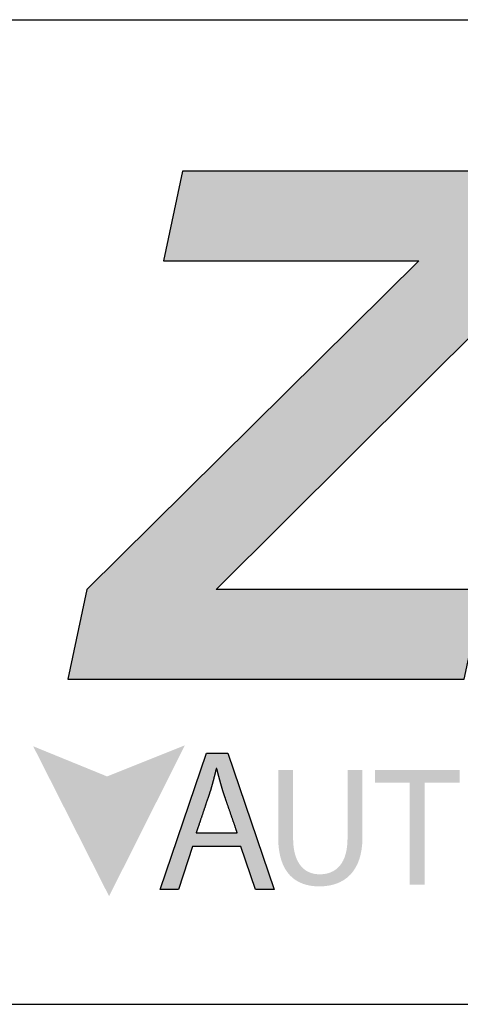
# Model space of a CAD drawing. Extents: x 241 to 519, y -220 to -42.
# Tile 4 of 16: x 481.1 to 485.54, y -164.58 to -154.66. Entities that reach past the tile are written whole.
import ezdxf

# ---------------------------------------------------------------- set-up
doc = ezdxf.new("R2010")
doc.units = 0
doc.layers.get('0').update_dxf_attribs({"linetype": 'CONTINUOUS'})
doc.layers.add('SHEET', color=7, linetype='CONTINUOUS')

# ---------------------------------------------------------------- blocks, each defined once
blk = doc.blocks.new('A$C6A2E5979')
at = {"linetype": 'Continuous'}
blk.add_hatch(color=256, dxfattribs=at).paths.add_polyline_path([(15.134, 10.3), (6.149, 10.3), (17.472, 21.542), (18.066, 24.349), (5.022, 24.349), (4.385, 21.333), (12.964, 21.333), (1.808, 10.3), (1.16, 7.286), (14.487, 7.286)])
h = blk.add_hatch(color=256, dxfattribs=at)
h.dxf.hatch_style = 2
h.paths.add_polyline_path([(0, 5.035), (2.551, 0), (5.1, 5.067), (2.485, 4.022)])
h = blk.add_hatch(color=256, dxfattribs=at)
h.paths.add_polyline_path([(5.358, 1.67), (4.882, 0.229), (4.27, 0.229), (5.825, 4.808), (6.54, 4.808), (8.103, 0.229), (7.471, 0.229), (6.981, 1.67)])
edge = h.paths.add_edge_path(flags=16)
edge.add_spline(control_points=[(6.859, 2.132), (6.859, 2.132), (6.405, 3.449), (6.405, 3.449), (6.308, 3.749), (6.24, 4.021), (6.173, 4.284), (6.173, 4.284), (6.152, 4.284), (6.152, 4.284), (6.091, 4.021), (6.016, 3.734), (5.928, 3.456), (5.928, 3.456), (5.48, 2.132), (5.48, 2.132), (5.48, 2.132), (6.859, 2.132), (6.859, 2.132)], knot_values=[0, 0, 0, 0, 1, 1, 1, 2, 2, 2, 3, 3, 3, 4, 4, 4, 5, 5, 5, 6, 6, 6, 6], degree=3, periodic=0)
h = blk.add_hatch(color=256, dxfattribs=at)
h.dxf.hatch_style = 2
edge = h.paths.add_edge_path()
edge.add_spline(control_points=[(8.737, 4.233), (8.737, 4.233), (8.737, 1.953), (8.737, 1.953), (8.737, 1.098), (9.118, 0.736), (9.631, 0.736), (10.196, 0.736), (10.567, 1.11), (10.567, 1.953), (10.567, 1.953), (10.567, 4.233), (10.567, 4.233), (10.567, 4.233), (11.069, 4.233), (11.069, 4.233), (11.069, 4.233), (11.069, 1.988), (11.069, 1.988), (11.069, 0.808), (10.447, 0.33), (9.615, 0.33), (8.828, 0.33), (8.236, 0.774), (8.236, 1.971), (8.236, 1.971), (8.236, 4.233), (8.236, 4.233), (8.236, 4.233), (8.737, 4.233), (8.737, 4.233)], knot_values=[0, 0, 0, 0, 1, 1, 1, 2, 2, 2, 3, 3, 3, 4, 4, 4, 5, 5, 5, 6, 6, 6, 7, 7, 7, 8, 8, 8, 9, 9, 9, 10, 10, 10, 10], degree=3, periodic=0)
h = blk.add_hatch(color=256, dxfattribs=at)
h.dxf.hatch_style = 2
h.paths.add_polyline_path([(12.659, 3.811), (11.489, 3.811), (11.489, 4.233), (14.335, 4.233), (14.335, 3.811), (13.16, 3.811), (13.16, 0.393), (12.659, 0.393)])
for points in [[(15.134, 10.3), (6.149, 10.3), (17.472, 21.542), (18.066, 24.349), (5.022, 24.349), (4.385, 21.333), (12.964, 21.333), (1.808, 10.3), (1.16, 7.286), (14.487, 7.286)], [(5.358, 1.67), (4.882, 0.229), (4.27, 0.229), (5.825, 4.808), (6.54, 4.808), (8.103, 0.229), (7.471, 0.229), (6.981, 1.67)]]:
    blk.add_lwpolyline(points, close=True)
blk.add_polyline3d([(6.859, 2.132, 0), (6.859, 2.132, 0), (6.858, 2.133, 0), (6.858, 2.135, 0), (6.857, 2.138, 0), (6.856, 2.141, 0), (6.854, 2.145, 0), (6.853, 2.15, 0), (6.851, 2.155, 0), (6.849, 2.161, 0), (6.847, 2.168, 0), (6.844, 2.175, 0), (6.841, 2.183, 0), (6.838, 2.191, 0), (6.835, 2.201, 0), (6.832, 2.21, 0), (6.828, 2.22, 0), (6.825, 2.231, 0), (6.821, 2.242, 0), (6.817, 2.254, 0), (6.813, 2.266, 0), (6.808, 2.279, 0), (6.804, 2.292, 0), (6.799, 2.305, 0), (6.794, 2.319, 0), (6.789, 2.333, 0), (6.784, 2.348, 0), (6.779, 2.363, 0), (6.774, 2.379, 0), (6.768, 2.394, 0), (6.763, 2.411, 0), (6.757, 2.427, 0), (6.751, 2.444, 0), (6.746, 2.461, 0), (6.74, 2.478, 0), (6.734, 2.496, 0), (6.727, 2.513, 0), (6.721, 2.531, 0), (6.715, 2.55, 0), (6.709, 2.568, 0), (6.702, 2.587, 0), (6.696, 2.605, 0), (6.689, 2.624, 0), (6.683, 2.643, 0), (6.676, 2.663, 0), (6.669, 2.682, 0), (6.663, 2.701, 0), (6.656, 2.72, 0), (6.649, 2.74, 0), (6.643, 2.759, 0), (6.636, 2.779, 0), (6.629, 2.798, 0), (6.622, 2.818, 0), (6.616, 2.838, 0), (6.609, 2.857, 0), (6.602, 2.876, 0), (6.596, 2.896, 0), (6.589, 2.915, 0), (6.582, 2.934, 0), (6.576, 2.953, 0), (6.569, 2.972, 0), (6.563, 2.991, 0), (6.556, 3.01, 0), (6.55, 3.028, 0), (6.544, 3.046, 0), (6.537, 3.064, 0), (6.531, 3.082, 0), (6.525, 3.1, 0), (6.519, 3.117, 0), (6.513, 3.134, 0), (6.508, 3.151, 0), (6.502, 3.167, 0), (6.496, 3.184, 0), (6.491, 3.199, 0), (6.485, 3.215, 0), (6.48, 3.23, 0), (6.475, 3.245, 0), (6.47, 3.259, 0), (6.465, 3.273, 0), (6.461, 3.287, 0), (6.456, 3.3, 0), (6.452, 3.313, 0), (6.447, 3.325, 0), (6.443, 3.337, 0), (6.44, 3.348, 0), (6.436, 3.359, 0), (6.432, 3.369, 0), (6.429, 3.379, 0), (6.426, 3.388, 0), (6.423, 3.396, 0), (6.42, 3.404, 0), (6.418, 3.412, 0), (6.415, 3.418, 0), (6.413, 3.425, 0), (6.411, 3.43, 0), (6.41, 3.435, 0), (6.408, 3.439, 0), (6.407, 3.442, 0), (6.406, 3.445, 0), (6.405, 3.447, 0), (6.405, 3.448, 0), (6.405, 3.449, 0), (6.402, 3.456, 0), (6.4, 3.465, 0), (6.397, 3.474, 0), (6.394, 3.483, 0), (6.391, 3.492, 0), (6.388, 3.501, 0), (6.386, 3.509, 0), (6.383, 3.518, 0), (6.38, 3.527, 0), (6.377, 3.536, 0), (6.375, 3.544, 0), (6.372, 3.553, 0), (6.369, 3.562, 0), (6.367, 3.57, 0), (6.364, 3.579, 0), (6.361, 3.588, 0), (6.359, 3.596, 0), (6.356, 3.605, 0), (6.354, 3.614, 0), (6.351, 3.622, 0), (6.349, 3.631, 0), (6.346, 3.639, 0), (6.344, 3.648, 0), (6.341, 3.657, 0), (6.339, 3.665, 0), (6.336, 3.674, 0), (6.334, 3.682, 0), (6.331, 3.691, 0), (6.329, 3.699, 0), (6.326, 3.707, 0), (6.324, 3.716, 0), (6.321, 3.724, 0), (6.319, 3.733, 0), (6.317, 3.741, 0), (6.314, 3.75, 0), (6.312, 3.758, 0), (6.309, 3.766, 0), (6.307, 3.775, 0), (6.305, 3.783, 0), (6.302, 3.791, 0), (6.3, 3.8, 0), (6.298, 3.808, 0), (6.295, 3.816, 0), (6.293, 3.825, 0), (6.291, 3.833, 0), (6.289, 3.841, 0), (6.286, 3.849, 0), (6.284, 3.858, 0), (6.282, 3.866, 0), (6.28, 3.874, 0), (6.277, 3.882, 0), (6.275, 3.891, 0), (6.273, 3.899, 0), (6.271, 3.907, 0), (6.269, 3.915, 0), (6.266, 3.923, 0), (6.264, 3.931, 0), (6.262, 3.94, 0), (6.26, 3.948, 0), (6.258, 3.956, 0), (6.256, 3.964, 0), (6.253, 3.972, 0), (6.251, 3.98, 0), (6.249, 3.988, 0), (6.247, 3.996, 0), (6.245, 4.004, 0), (6.243, 4.012, 0), (6.241, 4.02, 0), (6.239, 4.028, 0), (6.236, 4.036, 0), (6.234, 4.044, 0), (6.232, 4.052, 0), (6.23, 4.06, 0), (6.228, 4.068, 0), (6.226, 4.076, 0), (6.224, 4.084, 0), (6.222, 4.092, 0), (6.22, 4.1, 0), (6.218, 4.108, 0), (6.216, 4.116, 0), (6.214, 4.124, 0), (6.212, 4.132, 0), (6.21, 4.14, 0), (6.208, 4.148, 0), (6.205, 4.156, 0), (6.203, 4.164, 0), (6.201, 4.172, 0), (6.199, 4.18, 0), (6.197, 4.188, 0), (6.195, 4.195, 0), (6.193, 4.203, 0), (6.191, 4.211, 0), (6.189, 4.219, 0), (6.187, 4.227, 0), (6.185, 4.235, 0), (6.183, 4.243, 0), (6.181, 4.25, 0), (6.179, 4.258, 0), (6.177, 4.266, 0), (6.175, 4.274, 0), (6.173, 4.282, 0), (6.173, 4.284, 0), (6.173, 4.284, 0), (6.173, 4.284, 0), (6.172, 4.284, 0), (6.172, 4.284, 0), (6.172, 4.284, 0), (6.172, 4.284, 0), (6.172, 4.284, 0), (6.172, 4.284, 0), (6.172, 4.284, 0), (6.172, 4.284, 0), (6.172, 4.284, 0), (6.172, 4.284, 0), (6.172, 4.284, 0), (6.171, 4.284, 0), (6.171, 4.284, 0), (6.171, 4.284, 0), (6.171, 4.284, 0), (6.171, 4.284, 0), (6.171, 4.284, 0), (6.17, 4.284, 0), (6.17, 4.284, 0), (6.17, 4.284, 0), (6.17, 4.284, 0), (6.169, 4.284, 0), (6.169, 4.284, 0), (6.169, 4.284, 0), (6.169, 4.284, 0), (6.169, 4.284, 0), (6.168, 4.284, 0), (6.168, 4.284, 0), (6.168, 4.284, 0), (6.168, 4.284, 0), (6.167, 4.284, 0), (6.167, 4.284, 0), (6.167, 4.284, 0), (6.166, 4.284, 0), (6.166, 4.284, 0), (6.166, 4.284, 0), (6.166, 4.284, 0), (6.165, 4.284, 0), (6.165, 4.284, 0), (6.165, 4.284, 0), (6.164, 4.284, 0), (6.164, 4.284, 0), (6.164, 4.284, 0), (6.163, 4.284, 0), (6.163, 4.284, 0), (6.163, 4.284, 0), (6.163, 4.284, 0), (6.162, 4.284, 0), (6.162, 4.284, 0), (6.162, 4.284, 0), (6.161, 4.284, 0), (6.161, 4.284, 0), (6.161, 4.284, 0), (6.16, 4.284, 0), (6.16, 4.284, 0), (6.16, 4.284, 0), (6.16, 4.284, 0), (6.159, 4.284, 0), (6.159, 4.284, 0), (6.159, 4.284, 0), (6.158, 4.284, 0), (6.158, 4.284, 0), (6.158, 4.284, 0), (6.158, 4.284, 0), (6.157, 4.284, 0), (6.157, 4.284, 0), (6.157, 4.284, 0), (6.157, 4.284, 0), (6.156, 4.284, 0), (6.156, 4.284, 0), (6.156, 4.284, 0), (6.156, 4.284, 0), (6.155, 4.284, 0), (6.155, 4.284, 0), (6.155, 4.284, 0), (6.155, 4.284, 0), (6.154, 4.284, 0), (6.154, 4.284, 0), (6.154, 4.284, 0), (6.154, 4.284, 0), (6.154, 4.284, 0), (6.154, 4.284, 0), (6.153, 4.284, 0), (6.153, 4.284, 0), (6.153, 4.284, 0), (6.153, 4.284, 0), (6.153, 4.284, 0), (6.153, 4.284, 0), (6.153, 4.284, 0), (6.152, 4.284, 0), (6.152, 4.284, 0), (6.152, 4.284, 0), (6.152, 4.284, 0), (6.152, 4.284, 0), (6.152, 4.284, 0), (6.152, 4.284, 0), (6.152, 4.284, 0), (6.152, 4.284, 0), (6.151, 4.28, 0), (6.149, 4.273, 0), (6.147, 4.265, 0), (6.146, 4.257, 0), (6.144, 4.249, 0), (6.142, 4.241, 0), (6.14, 4.233, 0), (6.138, 4.225, 0), (6.136, 4.217, 0), (6.134, 4.209, 0), (6.132, 4.202, 0), (6.131, 4.194, 0), (6.129, 4.186, 0), (6.127, 4.178, 0), (6.125, 4.17, 0), (6.123, 4.162, 0), (6.121, 4.154, 0), (6.119, 4.146, 0), (6.117, 4.138, 0), (6.115, 4.13, 0), (6.113, 4.122, 0), (6.111, 4.113, 0), (6.109, 4.105, 0), (6.107, 4.097, 0), (6.105, 4.089, 0), (6.103, 4.081, 0), (6.101, 4.073, 0), (6.099, 4.065, 0), (6.097, 4.057, 0), (6.095, 4.049, 0), (6.093, 4.041, 0), (6.091, 4.032, 0), (6.089, 4.024, 0), (6.087, 4.016, 0), (6.085, 4.008, 0), (6.083, 4, 0), (6.08, 3.992, 0), (6.078, 3.983, 0), (6.076, 3.975, 0), (6.074, 3.967, 0), (6.072, 3.959, 0), (6.07, 3.951, 0), (6.068, 3.942, 0), (6.066, 3.934, 0), (6.063, 3.926, 0), (6.061, 3.918, 0), (6.059, 3.909, 0), (6.057, 3.901, 0), (6.055, 3.893, 0), (6.052, 3.885, 0), (6.05, 3.876, 0), (6.048, 3.868, 0), (6.046, 3.86, 0), (6.044, 3.852, 0), (6.041, 3.843, 0), (6.039, 3.835, 0), (6.037, 3.827, 0), (6.035, 3.818, 0), (6.032, 3.81, 0), (6.03, 3.802, 0), (6.028, 3.794, 0), (6.025, 3.785, 0), (6.023, 3.777, 0), (6.021, 3.769, 0), (6.019, 3.76, 0), (6.016, 3.752, 0), (6.014, 3.744, 0), (6.012, 3.735, 0), (6.009, 3.727, 0), (6.007, 3.719, 0), (6.004, 3.71, 0), (6.002, 3.702, 0), (6, 3.694, 0), (5.997, 3.686, 0), (5.995, 3.677, 0), (5.993, 3.669, 0), (5.99, 3.661, 0), (5.988, 3.652, 0), (5.985, 3.644, 0), (5.983, 3.636, 0), (5.98, 3.627, 0), (5.978, 3.619, 0), (5.975, 3.611, 0), (5.973, 3.602, 0), (5.971, 3.594, 0), (5.968, 3.586, 0), (5.966, 3.577, 0), (5.963, 3.569, 0), (5.961, 3.561, 0), (5.958, 3.552, 0), (5.956, 3.544, 0), (5.953, 3.536, 0), (5.95, 3.528, 0), (5.948, 3.519, 0), (5.945, 3.511, 0), (5.943, 3.503, 0), (5.94, 3.494, 0), (5.938, 3.486, 0), (5.935, 3.478, 0), (5.932, 3.47, 0), (5.93, 3.461, 0), (5.928, 3.456, 0), (5.928, 3.455, 0), (5.927, 3.454, 0), (5.927, 3.452, 0), (5.926, 3.449, 0), (5.925, 3.445, 0), (5.923, 3.441, 0), (5.921, 3.436, 0), (5.919, 3.43, 0), (5.917, 3.424, 0), (5.915, 3.417, 0), (5.912, 3.41, 0), (5.91, 3.402, 0), (5.907, 3.393, 0), (5.904, 3.384, 0), (5.9, 3.374, 0), (5.897, 3.363, 0), (5.893, 3.352, 0), (5.889, 3.341, 0), (5.885, 3.329, 0), (5.881, 3.317, 0), (5.877, 3.304, 0), (5.872, 3.291, 0), (5.868, 3.277, 0), (5.863, 3.263, 0), (5.858, 3.248, 0), (5.853, 3.233, 0), (5.848, 3.218, 0), (5.842, 3.202, 0), (5.837, 3.186, 0), (5.831, 3.17, 0), (5.826, 3.153, 0), (5.82, 3.137, 0), (5.814, 3.119, 0), (5.808, 3.102, 0), (5.802, 3.084, 0), (5.796, 3.066, 0), (5.79, 3.048, 0), (5.784, 3.03, 0), (5.777, 3.011, 0), (5.771, 2.992, 0), (5.765, 2.973, 0), (5.758, 2.954, 0), (5.752, 2.935, 0), (5.745, 2.916, 0), (5.739, 2.896, 0), (5.732, 2.877, 0), (5.725, 2.858, 0), (5.719, 2.838, 0), (5.712, 2.818, 0), (5.706, 2.799, 0), (5.699, 2.779, 0), (5.692, 2.759, 0), (5.686, 2.74, 0), (5.679, 2.72, 0), (5.672, 2.701, 0), (5.666, 2.681, 0), (5.659, 2.662, 0), (5.653, 2.643, 0), (5.646, 2.624, 0), (5.64, 2.605, 0), (5.633, 2.586, 0), (5.627, 2.567, 0), (5.621, 2.549, 0), (5.615, 2.531, 0), (5.609, 2.512, 0), (5.602, 2.495, 0), (5.597, 2.477, 0), (5.591, 2.46, 0), (5.585, 2.443, 0), (5.579, 2.426, 0), (5.574, 2.409, 0), (5.568, 2.393, 0), (5.563, 2.377, 0), (5.558, 2.362, 0), (5.552, 2.347, 0), (5.547, 2.332, 0), (5.543, 2.318, 0), (5.538, 2.304, 0), (5.533, 2.29, 0), (5.529, 2.277, 0), (5.525, 2.265, 0), (5.52, 2.252, 0), (5.516, 2.241, 0), (5.513, 2.23, 0), (5.509, 2.219, 0), (5.506, 2.209, 0), (5.502, 2.199, 0), (5.499, 2.19, 0), (5.497, 2.182, 0), (5.494, 2.174, 0), (5.491, 2.167, 0), (5.489, 2.16, 0), (5.487, 2.154, 0), (5.485, 2.149, 0), (5.484, 2.145, 0), (5.483, 2.141, 0), (5.481, 2.137, 0), (5.481, 2.135, 0), (5.48, 2.133, 0), (5.48, 2.132, 0), (5.48, 2.132, 0), (5.48, 2.132, 0), (5.481, 2.132, 0), (5.484, 2.132, 0), (5.486, 2.132, 0), (5.49, 2.132, 0), (5.494, 2.132, 0), (5.499, 2.132, 0), (5.505, 2.132, 0), (5.511, 2.132, 0), (5.519, 2.132, 0), (5.526, 2.132, 0), (5.535, 2.132, 0), (5.544, 2.132, 0), (5.553, 2.132, 0), (5.563, 2.132, 0), (5.574, 2.132, 0), (5.585, 2.132, 0), (5.597, 2.132, 0), (5.609, 2.132, 0), (5.622, 2.132, 0), (5.635, 2.132, 0), (5.649, 2.132, 0), (5.663, 2.132, 0), (5.678, 2.132, 0), (5.693, 2.132, 0), (5.709, 2.132, 0), (5.725, 2.132, 0), (5.741, 2.132, 0), (5.757, 2.132, 0), (5.774, 2.132, 0), (5.792, 2.132, 0), (5.809, 2.132, 0), (5.827, 2.132, 0), (5.845, 2.132, 0), (5.864, 2.132, 0), (5.882, 2.132, 0), (5.901, 2.132, 0), (5.92, 2.132, 0), (5.94, 2.132, 0), (5.959, 2.132, 0), (5.979, 2.132, 0), (5.999, 2.132, 0), (6.019, 2.132, 0), (6.039, 2.132, 0), (6.059, 2.132, 0), (6.079, 2.132, 0), (6.1, 2.132, 0), (6.12, 2.132, 0), (6.14, 2.132, 0), (6.161, 2.132, 0), (6.181, 2.132, 0), (6.202, 2.132, 0), (6.222, 2.132, 0), (6.242, 2.132, 0), (6.263, 2.132, 0), (6.283, 2.132, 0), (6.303, 2.132, 0), (6.323, 2.132, 0), (6.343, 2.132, 0), (6.363, 2.132, 0), (6.383, 2.132, 0), (6.402, 2.132, 0), (6.421, 2.132, 0), (6.44, 2.132, 0), (6.459, 2.132, 0), (6.478, 2.132, 0), (6.496, 2.132, 0), (6.514, 2.132, 0), (6.532, 2.132, 0), (6.55, 2.132, 0), (6.567, 2.132, 0), (6.584, 2.132, 0), (6.6, 2.132, 0), (6.617, 2.132, 0), (6.632, 2.132, 0), (6.648, 2.132, 0), (6.663, 2.132, 0), (6.678, 2.132, 0), (6.692, 2.132, 0), (6.705, 2.132, 0), (6.719, 2.132, 0), (6.731, 2.132, 0), (6.744, 2.132, 0), (6.755, 2.132, 0), (6.766, 2.132, 0), (6.777, 2.132, 0), (6.787, 2.132, 0), (6.797, 2.132, 0), (6.805, 2.132, 0), (6.814, 2.132, 0), (6.821, 2.132, 0), (6.828, 2.132, 0), (6.834, 2.132, 0), (6.84, 2.132, 0), (6.845, 2.132, 0), (6.849, 2.132, 0), (6.853, 2.132, 0), (6.855, 2.132, 0), (6.857, 2.132, 0), (6.859, 2.132, 0), (6.859, 2.132, 0)])
blk = doc.blocks.new('A$C5C396CD4')
at = {"linetype": 'Continuous', "xscale": 0.3, "yscale": 0.3, "zscale": 0.3}
blk.add_blockref('A$C6A2E5979', (0, 0), dxfattribs=at)

msp = doc.modelspace()

# ---------------------------------------------------------------- linework, layer by layer
at = {"layer": 'SHEET', "linetype": 'Continuous'}
for p, q in [((470.7099, -154.6581), (500.6189, -154.6581)), ((378.2896, -164.5759), (500.6189, -164.5759))]:
    msp.add_line(p, q, dxfattribs=at)

# ---------------------------------------------------------------- block references
at = {"layer": 'SHEET', "linetype": 'Continuous', "lineweight": 0}
msp.add_blockref('A$C5C396CD4', (481.2355, -163.4872), dxfattribs=at)

doc.saveas('drawing.dxf')
